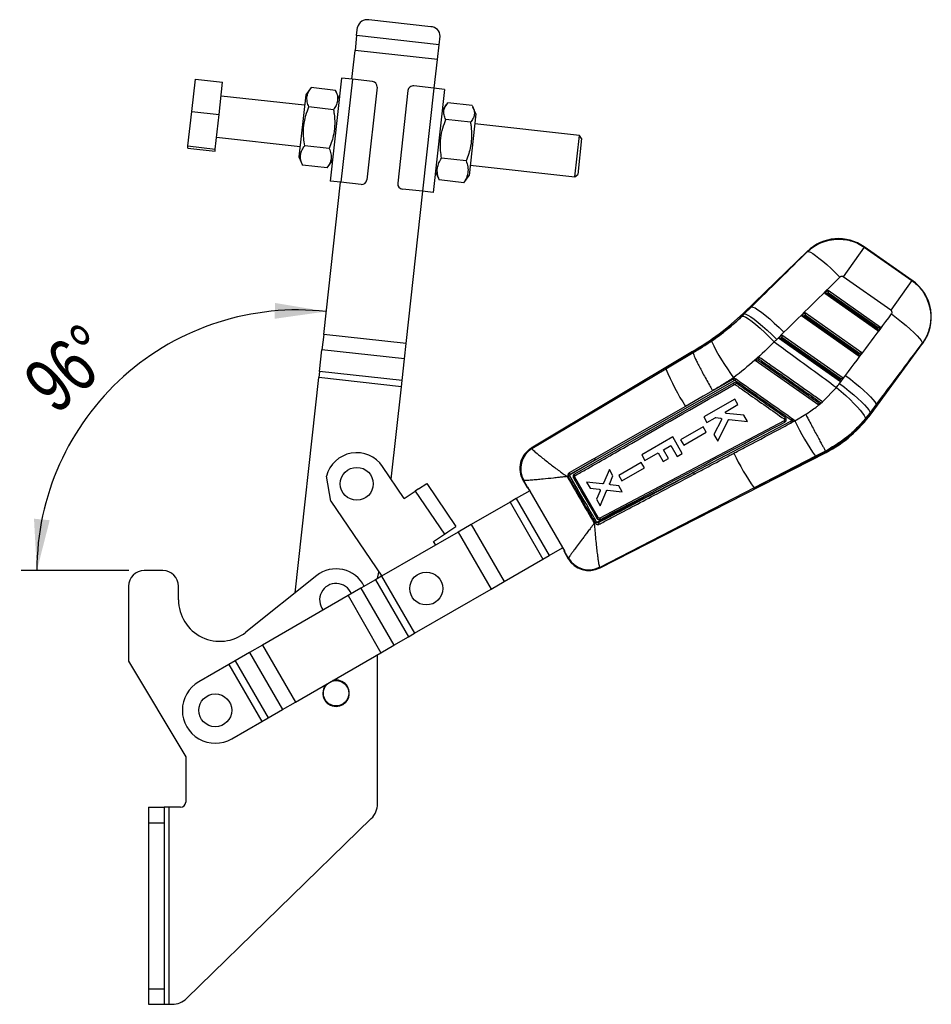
# Model space of a CAD drawing. Extents: x 31 to 385, y 50 to 288.
# Tile 8 of 10: x 233 to 292, y 214 to 277. Entities that reach past the tile are written whole.
import ezdxf

# ---------------------------------------------------------------- set-up
doc = ezdxf.new("R2010")
doc.units = 0
doc.layers.get('0').update_dxf_attribs({"linetype": 'CONTINUOUS'})
doc.styles.add('SLDTEXTSTYLE0', font='TXT', dxfattribs={"width": 0.75})
doc.dimstyles.new('SLDDIMSTYLE2', dxfattribs={"dimtxt": 3.5, "dimasz": 3.302, "dimexe": 0, "dimexo": 0.0625, "dimgap": 0.875, "dimtad": 1, "dimdec": 4, "dimlfac": 3, "dimzin": 12, "dimtxsty": 'SLDTEXTSTYLE0', "dimsah": 1, "dimcen": 0.09, "dimazin": 3, "dimtfac": 1, "dimtdec": 0, "dimtofl": 0, "dimtmove": 0, "dimatfit": 3, "dimtolj": 1, "dimtzin": 12})

# ---------------------------------------------------------------- blocks, each defined once
blk = doc.blocks.new('_D_4')
at = {"color": 179, "linetype": 'CONTINUOUS'}
blk.add_line((240.407, 241.57), (233.506, 241.57), dxfattribs=at)
blk.add_arc((251.265, 241.57), 16.759, 83.7017, 180, dxfattribs=at)
for points in [[(253.104, 258.228), (249.808, 258.778), (249.796, 257.762)], [(234.506, 241.57), (235.332, 244.807), (234.321, 244.906)]]:
    blk.add_solid(points, dxfattribs=at)
at = {"color": 179, "linetype": 'CONTINUOUS', "insert": (233.403, 254.132, 0.033), "char_height": 3.5, "attachment_point": 1, "rotation": 41.80461, "style": 'SLDTEXTSTYLE0'}
blk.add_mtext('96°', dxfattribs=at)

msp = doc.modelspace()

# ---------------------------------------------------------------- linework, layer by layer
at = {"color": 7, "linetype": 'CONTINUOUS'}
for p, q in [((259.819784, 276.539136), (255.843927, 276.977955)), ((255.061482, 275.965644), (255.121374, 276.508287)), ((255.061482, 275.965644), (254.956609, 275.015453)), ((260.362625, 275.380551), (255.061482, 275.965644)), ((260.362625, 275.380551), (260.422517, 275.923194)), ((254.752677, 273.167764), (254.956609, 275.015453)), ((260.257751, 274.430361), (254.956609, 275.015453)), ((260.257751, 274.430361), (260.362625, 275.380551)), ((260.05382, 272.582671), (260.257751, 274.430361)), ((244.462471, 271.088576), (244.692245, 273.170406)), ((244.692245, 273.170406), (246.448248, 272.976594)), ((246.218474, 270.894764), (246.448248, 272.976594)), ((254.090035, 273.2409), (253.358669, 266.614472)), ((254.785809, 273.164107), (254.054444, 266.537679)), ((254.785809, 273.164107), (254.090035, 273.2409)), ((256.077963, 273.02149), (254.785809, 273.164107)), ((252.133223, 272.620344), (251.790172, 272.153308)), ((253.710822, 272.446223), (252.133223, 272.620344)), ((253.943761, 271.915615), (253.710822, 272.446223)), ((256.372716, 272.653601), (255.714487, 266.689816)), ((258.360644, 272.434191), (257.702415, 266.470406)), ((260.020688, 272.586328), (258.728534, 272.728944)), ((260.020688, 272.586328), (259.289322, 265.9599)), ((260.716463, 272.509534), (259.985097, 265.883106)), ((260.716463, 272.509534), (260.020688, 272.586328)), ((251.717036, 271.490666), (246.349629, 272.083072)), ((251.790172, 272.153308), (251.351353, 268.177452)), ((262.490026, 271.4698), (260.912427, 271.643921)), ((244.217579, 268.869767), (244.462471, 271.088576)), ((244.462471, 271.088576), (246.218474, 270.894764)), ((253.573589, 271.202848), (251.99599, 271.376969)), ((260.847556, 271.561861), (260.570189, 271.184249)), ((262.723779, 270.946555), (262.535074, 271.376402)), ((245.973582, 268.675955), (246.218474, 270.894764)), ((262.371478, 270.395712), (260.793879, 270.569834)), ((262.723779, 270.946555), (262.284959, 266.970698)), ((269.376466, 269.541576), (262.650642, 270.283912)), ((246.057083, 269.432501), (251.424489, 268.840094)), ((269.08392, 266.891005), (269.376466, 269.541576)), ((269.523843, 269.357631), (269.267865, 267.038381)), ((269.523843, 269.357631), (269.376466, 269.541576)), ((244.20246, 268.73279), (244.217579, 268.869767)), ((244.20246, 268.73279), (245.958464, 268.538978)), ((244.217579, 268.869767), (245.973582, 268.675955)), ((245.958464, 268.538978), (245.973582, 268.675955)), ((253.299124, 268.716097), (251.721525, 268.890218)), ((251.351353, 268.177452), (251.584292, 267.646843)), ((253.161891, 267.472722), (253.504942, 267.939758)), ((262.097826, 267.916325), (260.520227, 268.090446)), ((253.161891, 267.472722), (251.584292, 267.646843)), ((260.13137, 267.208392), (260.319709, 266.77938)), ((262.358096, 267.633341), (269.08392, 266.891005)), ((252.941135, 256.754556), (254.021312, 266.541336)), ((254.054444, 266.537679), (253.358669, 266.614472)), ((255.346597, 266.395062), (254.054444, 266.537679)), ((260.325934, 266.782113), (260.365122, 266.685147)), ((261.942721, 266.511026), (260.365122, 266.685147)), ((261.942721, 266.511026), (262.000369, 266.597261)), ((262.007053, 266.592351), (262.284959, 266.970698)), ((269.08392, 266.891005), (269.267865, 267.038381)), ((259.289322, 265.9599), (257.997169, 266.102516)), ((258.242277, 256.169463), (259.322454, 265.956243)), ((259.985097, 265.883106), (259.289322, 265.9599)), ((284.03161, 262.104258), (279.917399, 258.130185)), ((287.678944, 262.364261), (286.341042, 260.453014)), ((290.77037, 260.22763), (287.678805, 262.391773)), ((287.678944, 262.364261), (290.741342, 260.220535)), ((289.40344, 258.309288), (286.341042, 260.453014)), ((290.741342, 260.220535), (289.40344, 258.309288)), ((285.143714, 259.38526), (285.367347, 259.601276)), ((285.367347, 259.601276), (288.738747, 257.227799)), ((288.558061, 256.981548), (285.143714, 259.38526)), ((285.294526, 259.386218), (285.370295, 259.459406)), ((288.527136, 257.110449), (285.294526, 259.386218)), ((285.370295, 259.459406), (288.588354, 257.193881)), ((280.438998, 258.526616), (279.971067, 258.074624)), ((279.976446, 258.069055), (280.438998, 258.526616)), ((279.841504, 257.936555), (279.976446, 258.069055)), ((279.971067, 258.074624), (279.976446, 258.069055)), ((283.657075, 257.949259), (283.880708, 258.165275)), ((287.35692, 255.344555), (283.657075, 257.949259)), ((283.807888, 257.950217), (283.883656, 258.023405)), ((287.325995, 255.473457), (283.807888, 257.950217)), ((283.880708, 258.165275), (287.537606, 255.590806)), ((283.883656, 258.023405), (287.387213, 255.556888)), ((288.588354, 257.193881), (288.527136, 257.110449)), ((288.738747, 257.227799), (288.558061, 256.981548)), ((252.941135, 256.754556), (252.832129, 255.766924)), ((258.242277, 256.169463), (252.941135, 256.754556)), ((282.524877, 256.890926), (282.062326, 256.433365)), ((282.170436, 256.513257), (282.39407, 256.729273)), ((286.155779, 253.707562), (282.170436, 256.513257)), ((282.321249, 256.514215), (282.397018, 256.587403)), ((286.124855, 253.836464), (282.321249, 256.514215)), ((282.39407, 256.729273), (286.336465, 253.953813)), ((282.397018, 256.587403), (286.186073, 253.919896)), ((252.678485, 254.374858), (252.832129, 255.766924)), ((258.133271, 255.181831), (252.832129, 255.766924)), ((258.133271, 255.181831), (258.242277, 256.169463)), ((288.126163, 251.654354), (291.439791, 256.170383)), ((257.979628, 253.789765), (258.133271, 255.181831)), ((276.642605, 255.661684), (266.287498, 249.437888)), ((276.681826, 255.59513), (274.940611, 254.548597)), ((274.940611, 254.548597), (276.687243, 255.585766)), ((276.681826, 255.59513), (276.687191, 255.586025)), ((276.687243, 255.585766), (276.687191, 255.586025)), ((287.387213, 255.556888), (287.325995, 255.473457)), ((287.537606, 255.590806), (287.35692, 255.344555)), ((266.32388, 249.426958), (274.940611, 254.548597)), ((280.670416, 255.102341), (284.763293, 252.219904)), ((251.107273, 240.139125), (252.634883, 253.979805)), ((252.678485, 254.374858), (252.634883, 253.979805)), ((257.936025, 253.394713), (252.634883, 253.979805)), ((257.979628, 253.789765), (252.678485, 254.374858)), ((279.265712, 253.881825), (277.340265, 252.77934)), ((279.398878, 253.896687), (279.291438, 253.972309)), ((286.096232, 253.603461), (286.484356, 254.119231)), ((286.186073, 253.919896), (286.124855, 253.836464)), ((286.336465, 253.953813), (286.155779, 253.707562)), ((257.27959, 247.44718), (257.936025, 253.394713)), ((257.936025, 253.394713), (257.979628, 253.789765)), ((279.287325, 253.623861), (269.053727, 247.764068)), ((270.408819, 248.695709), (279.320207, 253.79871)), ((285.002313, 252.424312), (285.89491, 253.350961)), ((277.340265, 252.77934), (276.203329, 252.128419)), ((277.942534, 253.133754), (277.340265, 252.77934)), ((279.363838, 252.596586), (277.371995, 251.44577)), ((279.568182, 252.242603), (279.363838, 252.596586)), ((276.203329, 252.128419), (272.35735, 249.926918)), ((278.801061, 251.799373), (279.568182, 252.242603)), ((284.763293, 252.219904), (284.765231, 252.218539)), ((284.765231, 252.218539), (284.764635, 252.218958)), ((284.765231, 252.218539), (285.00349, 252.423483)), ((284.840089, 252.283851), (284.919611, 252.351776)), ((285.00349, 252.423483), (285.002313, 252.424312)), ((288.445715, 252.220439), (288.057591, 251.704669)), ((288.063882, 251.700053), (288.445715, 252.220439)), ((277.371995, 251.44577), (277.576354, 251.091772)), ((277.576354, 251.091772), (278.102567, 251.395801)), ((278.143486, 251.404473), (278.454583, 251.371287)), ((279.955865, 251.571019), (278.828735, 251.673132)), ((280.18999, 251.165444), (279.955865, 251.571019)), ((283.056633, 251.321599), (283.019492, 251.357525)), ((283.229633, 251.199787), (283.925666, 251.617343)), ((288.057591, 251.704669), (287.763526, 251.332926)), ((288.063882, 251.700053), (288.057591, 251.704669)), ((282.532817, 251.204961), (270.681289, 244.949129)), ((277.339906, 250.813374), (275.886625, 249.973721)), ((282.95747, 251.163968), (276.72224, 247.871062)), ((277.535735, 250.474142), (277.339906, 250.813374)), ((278.507959, 251.272869), (278.023648, 250.316944)), ((278.266387, 249.896467), (278.93968, 251.243845)), ((279.006725, 251.280908), (280.18999, 251.165444)), ((283.001279, 251.069734), (283.048893, 251.107295)), ((283.048893, 251.107295), (283.229633, 251.199787)), ((283.048893, 251.107295), (283.055965, 251.115875)), ((283.229633, 251.199787), (283.056633, 251.321599)), ((275.379816, 250.162372), (273.388738, 249.01248)), ((275.992483, 249.101517), (275.379816, 250.162372)), ((276.082465, 249.634478), (277.535735, 250.474142)), ((278.023648, 250.316944), (278.266387, 249.896467)), ((272.35735, 249.926918), (270.353537, 248.780142)), ((274.780431, 249.344194), (275.245016, 249.612502)), ((275.245016, 249.612502), (275.653262, 248.905609)), ((275.886625, 249.973721), (276.082465, 249.634478)), ((266.32388, 249.426958), (266.330371, 249.412398)), ((270.674139, 241.736073), (285.249302, 249.16486)), ((273.388738, 249.01248), (273.593159, 248.658517)), ((273.593159, 248.658517), (274.44121, 249.148286)), ((274.44121, 249.148286), (274.772797, 248.574132)), ((275.112018, 248.77004), (274.780431, 249.344194)), ((275.653262, 248.905609), (275.992483, 249.101517)), ((280.608465, 246.886184), (285.21362, 249.233376)), ((284.55447, 248.921029), (280.608465, 246.886184)), ((285.202914, 249.253922), (284.55447, 248.921029)), ((285.202946, 249.253871), (285.202914, 249.253922)), ((285.21362, 249.233376), (285.202946, 249.253871)), ((258.123747, 246.197844), (256.724091, 248.269308)), ((270.408819, 248.695709), (268.746091, 247.714057)), ((268.779924, 247.762242), (270.408819, 248.695709)), ((273.356476, 248.512848), (271.903217, 247.673203)), ((272.099057, 247.333959), (273.552305, 248.173614)), ((273.552305, 248.173614), (273.356476, 248.512848)), ((274.772797, 248.574132), (275.112018, 248.77004)), ((253.409749, 246.029858), (253.12639, 247.633672)), ((268.645333, 247.654544), (268.581416, 247.61679)), ((268.645333, 247.654544), (268.661798, 247.615657)), ((270.591122, 244.97496), (269.074206, 247.579524)), ((269.093045, 247.668581), (269.099208, 247.672585)), ((270.488608, 244.691465), (276.72224, 247.871062)), ((271.309261, 248.058789), (270.922597, 247.183162)), ((271.534952, 247.667826), (271.309261, 248.058789)), ((271.323942, 247.175771), (271.534952, 247.667826)), ((271.903217, 247.673203), (272.099057, 247.333959)), ((259.046239, 246.821157), (259.566867, 247.172937)), ((259.566867, 247.172937), (261.433075, 244.410986)), ((265.753387, 247.371532), (266.018463, 246.912543)), ((265.798057, 247.359897), (265.790508, 247.363463)), ((266.046878, 246.928788), (265.798057, 247.359897)), ((266.018605, 246.912624), (266.018463, 246.912543)), ((266.05057, 246.930898), (266.046878, 246.928788)), ((266.05057, 246.930898), (268.433206, 242.806204)), ((270.852774, 247.143273), (269.830471, 247.263386)), ((269.830471, 247.263386), (270.060367, 246.865149)), ((271.909813, 247.018454), (271.378037, 247.081561)), ((272.13118, 246.634979), (271.909813, 247.018454)), ((258.123747, 246.197844), (258.832188, 246.676526)), ((259.046239, 246.821157), (258.832188, 246.676526)), ((258.832188, 246.676526), (260.698396, 243.914574)), ((266.18314, 246.701398), (265.317787, 246.201638)), ((266.087138, 246.859034), (266.093042, 246.857372)), ((266.093042, 246.857372), (266.18314, 246.701398)), ((270.060367, 246.865149), (270.656337, 246.798863)), ((270.710959, 246.703826), (270.469335, 246.156712)), ((280.608465, 246.886184), (270.683273, 241.77199)), ((270.707809, 245.743614), (271.119028, 246.699348)), ((271.188578, 246.739834), (272.13118, 246.634979)), ((253.409749, 246.029858), (256.668738, 241.206617)), ((264.920889, 245.97242), (262.415468, 244.525483)), ((265.317787, 246.201638), (264.920889, 245.97242)), ((264.920889, 245.97242), (267.038029, 242.306519)), ((265.317787, 246.201638), (267.434927, 242.535737)), ((270.469335, 246.156712), (270.707809, 245.743614)), ((260.912448, 244.059205), (261.433075, 244.410986)), ((262.415468, 244.525483), (261.585588, 244.046209)), ((262.415468, 244.525483), (264.532608, 240.859582)), ((270.331674, 244.611559), (270.393145, 244.642857)), ((270.393145, 244.642857), (270.396346, 244.637363)), ((270.396346, 244.637363), (270.413164, 244.608492)), ((270.504906, 244.663607), (270.488608, 244.691465)), ((261.585588, 244.046209), (256.663384, 241.203525)), ((259.989956, 243.435892), (260.698396, 243.914574)), ((260.698396, 243.914574), (260.912448, 244.059205)), ((261.585588, 244.046209), (263.702728, 240.380308)), ((260.141205, 243.212045), (259.989956, 243.435892)), ((267.038029, 242.306519), (267.434927, 242.535737)), ((267.434927, 242.535737), (268.300636, 243.035703)), ((268.300636, 243.035703), (268.390733, 242.87973)), ((268.390733, 242.87973), (268.388575, 242.871857)), ((268.400862, 242.787337), (268.664337, 242.331121)), ((268.428168, 242.803266), (268.433206, 242.806204)), ((268.677018, 242.372171), (268.428168, 242.803266)), ((264.532608, 240.859582), (267.038029, 242.306519)), ((268.676229, 242.366221), (268.677018, 242.372171)), ((242.606505, 241.570106), (241.406505, 241.570106)), ((252.490784, 241.245446), (247.938576, 237.605286)), ((256.663384, 241.203525), (256.266486, 240.974308)), ((256.405388, 241.054527), (256.493087, 241.466577)), ((256.663384, 241.203525), (258.780525, 237.537625)), ((270.677002, 241.78141), (270.683273, 241.77199)), ((240.406505, 240.570106), (240.406505, 235.736773)), ((243.606505, 239.687962), (243.606505, 240.570106)), ((256.266486, 240.974308), (255.335947, 240.436901)), ((256.266486, 240.974308), (258.383626, 237.308407)), ((263.702728, 240.380308), (264.532608, 240.859582)), ((254.506068, 239.957627), (249.006557, 236.781536)), ((255.335947, 240.436901), (254.506068, 239.957627)), ((254.506068, 239.957627), (256.623208, 236.291726)), ((255.335947, 240.436901), (257.453087, 236.771)), ((258.780525, 237.537625), (263.702728, 240.380308)), ((258.383626, 237.308407), (258.780525, 237.537625)), ((249.006557, 236.781536), (248.176678, 236.302262)), ((249.006557, 236.781536), (251.123697, 233.115635)), ((256.623208, 236.291726), (257.453087, 236.771)), ((257.453087, 236.771), (258.383626, 237.308407)), ((248.176678, 236.302262), (247.246139, 235.764855)), ((248.176678, 236.302262), (250.293818, 232.636361)), ((251.123697, 233.115635), (256.623208, 236.291726)), ((256.406505, 226.5795), (256.406505, 236.166575)), ((240.406505, 235.736773), (244.073171, 229.590086)), ((246.84924, 235.535637), (244.914601, 234.418339)), ((247.246139, 235.764855), (246.84924, 235.535637)), ((246.84924, 235.535637), (248.96638, 231.869736)), ((247.246139, 235.764855), (249.363279, 232.098954)), ((250.293818, 232.636361), (251.123697, 233.115635)), ((249.363279, 232.098954), (250.293818, 232.636361)), ((247.031741, 230.752438), (248.96638, 231.869736)), ((248.96638, 231.869736), (249.363279, 232.098954)), ((244.073171, 229.590086), (244.073171, 226.683439)), ((241.686505, 226.350106), (241.686505, 225.350106)), ((241.686505, 226.350106), (242.686505, 226.350106)), ((242.686505, 226.350106), (242.686505, 225.350106)), ((243.019838, 226.350106), (242.686505, 226.350106)), ((243.019838, 213.683439), (243.019838, 226.350106)), ((243.739838, 226.350106), (243.019838, 226.350106)), ((244.128094, 214.061478), (256.003327, 225.624205)), ((241.686505, 225.350106), (242.686505, 225.350106)), ((241.686505, 225.350106), (241.686505, 214.683439)), ((242.686505, 225.350106), (242.686505, 214.683439)), ((241.686505, 214.683439), (242.686505, 214.683439)), ((241.686505, 214.683439), (241.686505, 213.683439)), ((242.686505, 214.683439), (242.686505, 213.683439)), ((241.686505, 213.683439), (242.686505, 213.683439)), ((242.686505, 213.683439), (243.019838, 213.683439)), ((243.019838, 213.683439), (243.197938, 213.683439))]:
    msp.add_line(p, q, dxfattribs=at)
at = {"color": 8, "linetype": 'CONTINUOUS'}
for p, q in [((284.035978, 262.075798), (284.03161, 262.104258)), ((287.678805, 262.391773), (287.678944, 262.364261)), ((290.741342, 260.220535), (290.77037, 260.22763)), ((279.917399, 258.130185), (279.971067, 258.074624)), ((291.439791, 256.170383), (291.408267, 256.167623)), ((276.642757, 255.661432), (276.681826, 255.59513)), ((288.063882, 251.700053), (288.126163, 251.654354)), ((266.287498, 249.437888), (266.32388, 249.426958)), ((265.790508, 247.363463), (265.753387, 247.371532)), ((268.664337, 242.331121), (268.676229, 242.366221)), ((270.683273, 241.77199), (270.674139, 241.736073))]:
    msp.add_line(p, q, dxfattribs=at)
at = {"color": 7, "linetype": 'CONTINUOUS', "flags": 128}
for points in [[(284.035978, 262.075798), (284.109491, 262.078017), (284.223373, 262.036691), (284.375075, 261.952747), (284.561205, 261.82806), (284.7776, 261.665422), (285.019418, 261.468468), (285.281252, 261.241605), (285.557245, 260.989907), (285.841224, 260.719003), (286.126836, 260.434954)], [(280.438998, 258.526616), (280.532214, 258.515138), (280.672057, 258.453162), (280.854864, 258.342311), (281.075847, 258.185489), (281.329216, 257.986803), (281.608336, 257.751458), (281.905896, 257.485619), (282.2141, 257.196248), (282.524877, 256.890926)], [(279.841504, 257.936555), (279.934378, 257.92399), (280.073222, 257.860515), (280.254407, 257.747789), (280.473196, 257.588759), (280.723871, 257.387582), (280.999878, 257.149516), (281.294004, 256.880785), (281.59856, 256.588413), (281.905584, 256.280042)], [(279.976446, 258.069055), (280.069663, 258.057577), (280.209506, 257.995601), (280.392313, 257.88475), (280.613295, 257.727928), (280.866665, 257.529242), (281.145785, 257.293897), (281.443344, 257.028058), (281.751549, 256.738687), (282.062326, 256.433365)], [(289.441161, 258.070633), (289.76888, 257.821689), (290.084044, 257.571474), (290.379328, 257.325801), (290.647871, 257.090381), (290.883432, 256.870683), (291.080537, 256.671813), (291.234606, 256.498392), (291.342058, 256.354451), (291.400397, 256.243334), (291.408267, 256.167623)], [(286.484356, 254.119231), (286.80266, 253.874907), (287.109241, 253.629273), (287.397328, 253.387752), (287.66056, 253.155678), (287.893123, 252.938177), (288.089882, 252.740051), (288.246493, 252.565675), (288.359495, 252.418901), (288.426395, 252.302969), (288.445715, 252.220439)], [(285.89491, 253.350961), (286.201021, 253.088053), (286.495559, 252.824236), (286.771954, 252.565394), (287.024039, 252.317305), (287.246189, 252.085501), (287.43345, 251.875156), (287.581642, 251.690961), (287.687459, 251.537027), (287.748542, 251.416788), (287.763526, 251.332926)], [(286.096232, 253.603461), (286.414536, 253.359137), (286.721117, 253.113502), (287.009204, 252.871982), (287.272436, 252.639908), (287.504999, 252.422407), (287.701759, 252.224281), (287.858369, 252.049905), (287.971372, 251.903131), (288.038271, 251.787198), (288.057591, 251.704669)], [(270.353537, 248.780142), (270.18288, 248.682481), (269.479428, 248.279936), (268.72401, 247.847673)]]:
    msp.add_lwpolyline(points, dxfattribs=at)
at = {"color": 7, "linetype": 'CONTINUOUS'}
for centre, radius in [((255.06692, 247.149583), 1.058333), ((259.53509, 240.417701), 1.058333), ((253.739838, 233.683439), 0.816667), ((245.973171, 232.585389), 1.058333)]:
    msp.add_circle(centre, radius, dxfattribs=at)
for centre, radius, start, end in [((255.722173, 276.374632), 0.615486, 78.59062454, 167.45815196), ((259.807031, 275.923783), 0.615486, 359.94524473, 88.81277214), ((256.041395, 272.690169), 0.333333, 353.70169834, 83.70169834), ((258.691966, 272.397623), 0.333333, 83.70169834, 173.70169834), ((255.383166, 266.726384), 0.333333, 263.70169834, 353.70169834), ((258.033737, 266.433838), 0.333333, 173.70169834, 263.70169834), ((286.029599, 260.035815), 2.875833, 54.74366161, 134.29186227), ((289.121164, 257.871672), 2.875833, 323.33523711, 55.40729463), ((268.226174, 270.233674), 16.827929, 300.01021406, 314.00739877), ((268.226174, 270.233674), 16.905177, 300.0119876, 314.00739877), ((290.10725, 262.132274), 13.548684, 205.38699634, 217.03264243), ((287.71034, 259.67165), 13.759057, 201.86003128, 213.24618377), ((278.900495, 253.37305), 0.461025, 20.01768949, 32.95838609), ((274.503044, 257.065488), 6.046432, 324.1873735, 325.20848878), ((278.166296, 254.714377), 5.901014, 324.40171311, 325.32921156), ((281.235126, 256.710641), 8.469823, 298.01649538, 323.73070142), ((281.235126, 256.710641), 8.547071, 298.01023683, 323.73070142), ((296.263691, 257.253105), 14.371129, 204.91124592, 215.43498682), ((267.071812, 248.132952), 1.5225, 120.14074152, 210.88986512), ((255.06692, 247.149583), 2, 34.04628674, 165.99276234), ((267.113783, 248.122103), 1.525317, 121.18892316, 209.82587437), ((267.129143, 248.10996), 1.527868, 121.52035549, 209.401138), ((291.955383, 254.999475), 13.949123, 204.93419377, 215.56558986), ((270.020252, 248.501612), 0.434348, 26.54308267, 39.88576989), ((268.611903, 246.982277), 0.743981, 79.60892376, 87.7758084), ((272.375902, 241.319281), 7.310194, 119.69353261, 120.5354786), ((271.872327, 242.63106), 5.684784, 119.48609281, 120.44784711), ((276.276945, 247.608047), 0.51717, 19.13393974, 30.56845697), ((275.124574, 236.679915), 9.256194, 120.05626197, 120.71832154), ((271.503069, 242.898194), 2.028057, 119.48379609, 122.50773356), ((274.166724, 238.758531), 7.171396, 119.90690678, 120.67273226), ((269.982763, 243.092541), 1.5225, 209.43734063, 297.59296651), ((269.994737, 243.132985), 1.52525, 210.17966326, 296.83513428), ((269.993157, 243.147087), 1.527324, 210.48872064, 296.59882135), ((241.406505, 240.570106), 1, 90, 180), ((242.606505, 240.570106), 1, 0, 90), ((253.739838, 239.683439), 2, 25.82783387, 128.64747417), ((253.739838, 239.683439), 1.058333, 22.09084647, 217.92395106), ((246.273171, 239.687962), 2.666667, 180, 308.64747417), ((245.973171, 232.585389), 2.116667, 120.00739877, 300.00739877), ((253.739838, 233.683439), 0.85, 136.10633272, 270), ((253.739838, 233.683439), 0.85, 270, 103.90846482), ((243.739838, 226.683439), 0.333333, 270, 0), ((255.073171, 226.5795), 1.333333, 314.23610154, 0), ((243.197938, 215.016773), 1.333333, 270, 314.23610154)]:
    msp.add_arc(centre, radius, start, end, dxfattribs=at)
for centre, major_axis, ratio, start_param, end_param in [((305.065546, 254.197903), (93.654062, 89.701081), 0.156481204, 1.645959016, 1.68509894), ((305.278121, 254.501575), (93.601186, 89.75584), 0.135617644, 1.645791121, 1.684931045), ((285.378267, 259.470794), (-0.010158, 0.131089), 0.067363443, 0.091180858, 1.652554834), ((285.302498, 259.397606), (0.158307, 0.012267), 0.06773113, 3.223351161, 4.656764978), ((283.815859, 257.961604), (0.158307, 0.012267), 0.06773113, 3.223351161, 4.656764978), ((283.891628, 258.034792), (-0.010158, 0.131089), 0.067363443, 0.091180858, 1.652554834), ((278.685515, 273.1168), (75.34455, 102.591059), 0.138218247, 4.628262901, 4.667117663), ((288.535108, 257.121837), (-0.022903, 0.139974), 0.068599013, 1.641013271, 3.074427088), ((288.596326, 257.205269), (0.142716, 0.023352), 0.068966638, 4.645223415, 6.206597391), ((268.303024, 270.343456), (11.221038, 16.029709), 0.999926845, 4.521084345, 4.532290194), ((282.32922, 256.525603), (0.158307, 0.012267), 0.06773113, 3.223351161, 4.656764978), ((282.404989, 256.598791), (-0.010158, 0.131089), 0.067363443, 0.091180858, 1.652554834), ((278.47294, 272.813129), (75.351737, 102.585786), 0.159482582, 4.6282833, 4.667138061), ((287.333967, 255.484844), (-0.022903, 0.139974), 0.068599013, 1.641013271, 3.074427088), ((287.395185, 255.568276), (0.142716, 0.023352), 0.068966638, 4.645223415, 6.206597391), ((286.194044, 253.931283), (0.142716, 0.023352), 0.068966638, 4.645223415, 6.206597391), ((281.487711, 257.071469), (3.307808, 4.725338), 0.999926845, 4.622021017, 4.678015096), ((286.132826, 253.847851), (-0.022903, 0.139974), 0.068599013, 1.641013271, 3.074427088), ((283.641651, 256.988309), (17.623411, 10.075378), 0.069928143, 3.141908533, 3.198673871), ((285.935685, 253.016111), (17.534597, 10.229162), 0.069928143, 3.085457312, 3.141276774)]:
    msp.add_ellipse(centre, major_axis=major_axis, ratio=ratio, start_param=start_param, end_param=end_param, dxfattribs=at)
for points, knots in [([(251.99599, 271.376969), (251.952345, 271.491016), (251.864107, 271.721583), (251.858693, 272.049368), (251.953108, 272.35172), (252.072819, 272.530257), (252.133223, 272.620344)], [0, 0, 0, 0, 0.264602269, 0.534942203, 0.765340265, 1, 1, 1, 1]), ([(253.710822, 272.446223), (253.754468, 272.332176), (253.842705, 272.101609), (253.848119, 271.773824), (253.753704, 271.471472), (253.633993, 271.292934), (253.573589, 271.202848)], [0, 0, 0, 0, 0.264602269, 0.534942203, 0.765340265, 1, 1, 1, 1]), ([(260.793879, 270.569834), (260.748612, 270.669188), (260.657095, 270.870051), (260.646825, 271.153825), (260.736596, 271.414105), (260.85346, 271.566849), (260.912427, 271.643921)], [0, 0, 0, 0, 0.264602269, 0.534942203, 0.765340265, 1, 1, 1, 1]), ([(251.721525, 268.890218), (251.697306, 269.051011), (251.648635, 269.374151), (251.633988, 269.9153), (251.704469, 270.51011), (251.85045, 271.011126), (251.963689, 271.295773), (251.99599, 271.376969)], [0, 0, 0, 0, 0.192050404, 0.385956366, 0.637933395, 0.896719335, 1, 1, 1, 1]), ([(253.573589, 271.202848), (253.587406, 271.11656), (253.634982, 270.819442), (253.669041, 270.298861), (253.609634, 269.704412), (253.476328, 269.174141), (253.358417, 268.86936), (253.299124, 268.716097)], [0, 0, 0, 0, 0.103281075, 0.355632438, 0.61404116, 0.805915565, 1, 1, 1, 1]), ([(262.490026, 271.4698), (262.535294, 271.370446), (262.62681, 271.169583), (262.637081, 270.885809), (262.547309, 270.625529), (262.430446, 270.472785), (262.371478, 270.395712)], [0, 0, 0, 0, 0.264602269, 0.534942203, 0.765340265, 1, 1, 1, 1]), ([(260.520227, 268.090446), (260.495957, 268.250777), (260.447183, 268.572987), (260.432362, 269.112558), (260.502648, 269.705604), (260.648462, 270.205108), (260.761605, 270.488885), (260.793879, 270.569834)], [0, 0, 0, 0, 0.192050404, 0.385956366, 0.637933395, 0.896719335, 1, 1, 1, 1]), ([(262.371478, 270.395712), (262.385322, 270.309673), (262.432992, 270.013408), (262.467218, 269.494339), (262.408005, 268.901648), (262.274876, 268.372972), (262.157067, 268.069121), (262.097826, 267.916325)], [0, 0, 0, 0, 0.103281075, 0.355632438, 0.61404116, 0.805915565, 1, 1, 1, 1]), ([(251.584292, 267.646843), (251.540647, 267.76089), (251.452409, 267.991457), (251.446996, 268.319242), (251.541411, 268.621594), (251.661121, 268.800132), (251.721525, 268.890218)], [0, 0, 0, 0, 0.2646022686, 0.5349422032, 0.7653402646, 1, 1, 1, 1]), ([(253.299124, 268.716097), (253.34277, 268.60205), (253.431008, 268.371483), (253.436421, 268.043698), (253.342006, 267.741346), (253.222295, 267.562809), (253.161891, 267.472722)], [0, 0, 0, 0, 0.264602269, 0.534942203, 0.765340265, 1, 1, 1, 1]), ([(260.365122, 266.685147), (260.323028, 266.813248), (260.237926, 267.072227), (260.237159, 267.442109), (260.336015, 267.784703), (260.458449, 267.987911), (260.520227, 268.090446)], [0, 0, 0, 0, 0.2646022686, 0.5349422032, 0.7653402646, 1, 1, 1, 1]), ([(262.097826, 267.916325), (262.13992, 267.788225), (262.225022, 267.529245), (262.225789, 267.159363), (262.126933, 266.81677), (262.004499, 266.613561), (261.942721, 266.511026)], [0, 0, 0, 0, 0.2646022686, 0.5349422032, 0.7653402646, 1, 1, 1, 1]), ([(284.035978, 262.075798), (284.108749, 262.141734), (284.301789, 262.316641), (284.663392, 262.549774), (285.159951, 262.765524), (285.686715, 262.878193), (286.216576, 262.88869), (286.688976, 262.819357), (287.147194, 262.670981), (287.471872, 262.504289), (287.642289, 262.389048), (287.678944, 262.364261)], [0, 0, 0, 0, 0.074454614, 0.197506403, 0.32427053, 0.483486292, 0.602412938, 0.724679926, 0.843867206, 0.966417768, 1, 1, 1, 1]), ([(286.341042, 260.453014), (286.338885, 260.454476), (286.321268, 260.466423), (286.283518, 260.482056), (286.232988, 260.485107), (286.183561, 260.474095), (286.149632, 260.455903), (286.131112, 260.438884), (286.126836, 260.434954)], [0, 0, 0, 0, 0.0335109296, 0.2737593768, 0.5139528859, 0.6736939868, 0.9246557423, 1, 1, 1, 1]), ([(290.741342, 260.220535), (290.852625, 260.134894), (291.075191, 259.963611), (291.369942, 259.635133), (291.622704, 259.251746), (291.828606, 258.787259), (291.948294, 258.288734), (291.974602, 257.774634), (291.919055, 257.290455), (291.781085, 256.824772), (291.602626, 256.4499), (291.459812, 256.242484), (291.408267, 256.167623)], [0, 0, 0, 0, 0.092114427, 0.184228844, 0.28839258, 0.392556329, 0.516343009, 0.622683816, 0.729024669, 0.834678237, 0.940331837, 1, 1, 1, 1]), ([(289.441161, 258.070633), (289.44425, 258.075048), (289.45821, 258.095002), (289.474293, 258.13628), (289.476416, 258.18631), (289.465169, 258.233848), (289.443264, 258.275986), (289.416161, 258.298651), (289.40344, 258.309288)], [0, 0, 0, 0, 0.060463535, 0.273245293, 0.486139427, 0.609924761, 0.816920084, 1, 1, 1, 1]), ([(277.866928, 256.323545), (278.210928, 256.569606), (278.905927, 257.066733), (279.527558, 257.644674), (279.841504, 257.936555)], [0, 0, 0, 0, 0.494965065, 1, 1, 1, 1]), ([(276.687191, 255.586025), (276.887441, 255.7028), (277.288277, 255.936545), (277.673936, 256.194473), (277.866928, 256.323545)], [0, 0, 0, 0, 0.4995807, 1, 1, 1, 1]), ([(281.905584, 256.280042), (281.495021, 255.875941), (280.667605, 255.06155), (279.752479, 254.337224), (279.291438, 253.972309)], [0, 0, 0, 0, 0.496199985, 1, 1, 1, 1]), ([(281.905584, 256.280042), (282.293114, 255.994531), (283.621292, 255.015999), (284.952275, 254.041281), (285.89491, 253.350961)], [0, 0, 0, 0, 0.2917754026, 1, 1, 1, 1]), ([(276.687243, 255.585766), (276.689862, 255.563086), (276.695101, 255.517724), (276.751431, 255.36896), (276.842723, 255.16402), (276.968534, 254.90494), (277.12568, 254.598653), (277.308793, 254.255154), (277.513589, 253.882953), (277.719291, 253.518802), (277.864708, 253.266989), (277.934493, 253.14752), (277.942534, 253.133754)], [0, 0, 0, 0, 0.112227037, 0.224454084, 0.336681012, 0.448907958, 0.561137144, 0.673366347, 0.785599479, 0.897832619, 0.988228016, 1, 1, 1, 1]), ([(280.904299, 255.31041), (280.856218, 255.267636), (280.778277, 255.198299), (280.700292, 255.12892), (280.670416, 255.102341)], [0, 0, 0, 0, 0.61689656, 1, 1, 1, 1]), ([(280.831191, 255.107857), (280.83942, 255.115161), (280.865375, 255.138196), (280.891325, 255.161226), (280.909046, 255.176954)], [0, 0, 0, 0, 0.317086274, 1, 1, 1, 1]), ([(280.909046, 255.176954), (280.909023, 255.177349), (280.908054, 255.193881), (280.906324, 255.22579), (280.90462, 255.264396), (280.903834, 255.290533), (280.903692, 255.306344), (280.9041, 255.30908), (280.904299, 255.31041)], [0, 0, 0, 0, 0.006562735, 0.274717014, 0.524349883, 0.693231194, 0.850841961, 1, 1, 1, 1]), ([(285.002313, 252.424312), (284.956186, 252.456798), (284.688765, 252.645134), (283.536168, 253.456869), (282.216291, 254.386416), (281.117707, 255.160113), (280.904299, 255.31041)], [0, 0, 0, 0, 0.033767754, 0.195768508, 0.843771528, 1, 1, 1, 1]), ([(280.909046, 255.176954), (280.964365, 255.137985), (281.240958, 254.943138), (282.402651, 254.124787), (283.684188, 253.222031), (284.744456, 252.475159), (284.919611, 252.351776)], [0, 0, 0, 0, 0.041380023, 0.206900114, 0.868980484, 1, 1, 1, 1]), ([(280.831191, 255.107857), (280.830795, 255.107836), (280.814676, 255.106956), (280.777228, 255.105036), (280.728326, 255.102909), (280.69332, 255.101853), (280.674872, 255.101665), (280.671976, 255.102065), (280.670522, 255.102266)], [0, 0, 0, 0, 0.005771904, 0.235421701, 0.548320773, 0.748197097, 0.873604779, 1, 1, 1, 1]), ([(284.840089, 252.283851), (284.78477, 252.32282), (284.508172, 252.51766), (283.346465, 253.335993), (282.065484, 254.238359), (281.005788, 254.984862), (280.831191, 255.107857)], [0, 0, 0, 0, 0.041397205, 0.206986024, 0.869341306, 1, 1, 1, 1]), ([(279.291438, 253.972309), (279.07104, 253.825868), (278.629886, 253.532747), (278.171775, 253.266824), (277.942534, 253.133754)], [0, 0, 0, 0, 0.499594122, 1, 1, 1, 1]), ([(279.398878, 253.896687), (279.382327, 253.900122), (279.347, 253.907453), (279.300452, 253.899092), (279.27455, 253.88622), (279.265711, 253.881827)], [0, 0, 0, 0, 0.36737786, 0.784133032, 1, 1, 1, 1]), ([(279.265954, 253.881964), (279.267106, 253.881325), (279.269412, 253.880048), (279.279645, 253.865721), (279.293562, 253.844017), (279.305965, 253.82336), (279.314905, 253.807997), (279.318229, 253.802175), (279.320207, 253.79871)], [0, 0, 0, 0, 0.2178534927, 0.4357069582, 0.6535611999, 0.8714170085, 0.9234668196, 1, 1, 1, 1]), ([(279.446922, 253.873501), (279.446329, 253.872546), (279.445145, 253.870637), (279.43526, 253.856188), (279.420636, 253.83501), (279.407527, 253.816137), (279.398197, 253.802721), (279.395172, 253.798373), (279.393021, 253.795281)], [0, 0, 0, 0, 0.223823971, 0.447647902, 0.67147298, 0.895300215, 0.925553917, 1, 1, 1, 1]), ([(279.446922, 253.873501), (279.431857, 253.882313), (279.416366, 253.891375), (279.399346, 253.896545), (279.398878, 253.896687)], [0, 0, 0, 0, 0.972485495, 1, 1, 1, 1]), ([(283.019491, 251.357524), (282.424058, 251.776848), (281.233191, 252.615495), (280.042345, 253.454165), (279.446922, 253.873501)], [0, 0, 0, 0, 0.499999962, 1, 1, 1, 1]), ([(269.099208, 247.672585), (269.137332, 247.694399), (269.409961, 247.850395), (270.620597, 248.543133), (273.994158, 250.47373), (277.132849, 252.270786), (279.333668, 253.530863)], [0, 0, 0, 0, 0.0111742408, 0.0799074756, 0.354840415, 1, 1, 1, 1]), ([(279.468579, 253.615443), (279.461334, 253.620046), (279.438057, 253.634834), (279.392426, 253.647819), (279.33602, 253.64625), (279.303002, 253.631069), (279.287325, 253.623861)], [0, 0, 0, 0, 0.13463596, 0.432558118, 0.730591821, 1, 1, 1, 1]), ([(279.320207, 253.79871), (279.325148, 253.801039), (279.337096, 253.806671), (279.358379, 253.808528), (279.378463, 253.804089), (279.389108, 253.797642), (279.393124, 253.79521)], [0, 0, 0, 0, 0.212941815, 0.514984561, 0.817017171, 1, 1, 1, 1]), ([(279.333668, 253.530863), (279.340444, 253.533925), (279.354368, 253.540217), (279.37774, 253.540235), (279.395331, 253.53461), (279.404011, 253.528988), (279.406307, 253.527501)], [0, 0, 0, 0, 0.289460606, 0.594776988, 0.892810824, 1, 1, 1, 1]), ([(279.393124, 253.795209), (279.982412, 253.380078), (281.172859, 252.541456), (282.363341, 251.702875), (282.964517, 251.279404)], [0, 0, 0, 0, 0.495014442, 1, 1, 1, 1]), ([(279.406307, 253.527501), (279.455304, 253.492993), (279.725591, 253.302635), (280.770222, 252.566928), (281.765872, 251.865744), (282.540228, 251.320405)], [0, 0, 0, 0, 0.046903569, 0.258739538, 1, 1, 1, 1]), ([(282.602778, 251.407614), (282.080444, 251.77555), (281.035697, 252.511477), (279.990978, 253.247436), (279.468579, 253.615443)], [0, 0, 0, 0, 0.499962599, 1, 1, 1, 1]), ([(283.925666, 251.617343), (284.1512, 251.766492), (284.438622, 251.956568), (284.70577, 252.173248), (284.763293, 252.219904)], [0, 0, 0, 0, 0.784676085, 1, 1, 1, 1]), ([(278.102567, 251.395801), (278.109527, 251.399052), (278.122524, 251.405122), (278.136837, 251.404679), (278.143486, 251.404473)], [0, 0, 0, 0, 0.535505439, 1, 1, 1, 1]), ([(278.454583, 251.371287), (278.46226, 251.369531), (278.477616, 251.36602), (278.496692, 251.351464), (278.508596, 251.334674), (278.512178, 251.322819), (278.513501, 251.318439)], [0, 0, 0, 0, 0.279088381, 0.558200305, 0.836768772, 1, 1, 1, 1]), ([(278.76973, 251.722252), (278.768381, 251.729801), (278.765683, 251.744897), (278.771486, 251.767499), (278.783324, 251.786839), (278.795321, 251.795317), (278.801061, 251.799373)], [0, 0, 0, 0, 0.25503237, 0.510044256, 0.765582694, 1, 1, 1, 1]), ([(278.828735, 251.673132), (278.821215, 251.674574), (278.806173, 251.677459), (278.787136, 251.690947), (278.77504, 251.706796), (278.771152, 251.718114), (278.76973, 251.722252)], [0, 0, 0, 0, 0.279842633, 0.559709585, 0.839009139, 1, 1, 1, 1]), ([(282.602778, 251.407614), (282.600516, 251.404435), (282.595012, 251.396701), (282.582982, 251.37982), (282.567426, 251.358042), (282.552406, 251.337102), (282.542805, 251.323814), (282.541028, 251.321464), (282.540228, 251.320405)], [0, 0, 0, 0, 0.073718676, 0.17930964, 0.394110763, 0.608909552, 0.823707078, 1, 1, 1, 1]), ([(282.584085, 251.119841), (282.584333, 251.119974), (282.601328, 251.129061), (282.632151, 251.153148), (282.662417, 251.200431), (282.673926, 251.245969), (282.674263, 251.292388), (282.66203, 251.339742), (282.634707, 251.38185), (282.611327, 251.400716), (282.602778, 251.407614)], [0, 0, 0, 0, 0.002465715, 0.168513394, 0.334546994, 0.484597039, 0.572485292, 0.738423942, 0.904351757, 1, 1, 1, 1]), ([(283.925666, 251.617343), (283.932783, 251.603788), (283.987343, 251.499856), (284.111662, 251.263532), (284.297792, 250.911199), (284.49606, 250.538018), (284.680651, 250.192889), (284.842964, 249.891962), (284.981594, 249.637894), (285.08928, 249.444126), (285.168181, 249.306445), (285.191226, 249.271596), (285.202914, 249.253922)], [0, 0, 0, 0, 0.011481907, 0.088031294, 0.200402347, 0.316031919, 0.428398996, 0.54402446, 0.65638908, 0.772012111, 0.884376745, 1, 1, 1, 1]), ([(287.763526, 251.332926), (287.512769, 251.056019), (287.006579, 250.497042), (286.139992, 249.798859), (285.506473, 249.430404), (285.202946, 249.253871)], [0, 0, 0, 0, 0.338340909, 0.682989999, 1, 1, 1, 1]), ([(270.73318, 244.862438), (272.706816, 245.904243), (276.657299, 247.989547), (280.607419, 250.075844), (282.584085, 251.119841)], [0, 0, 0, 0, 0.499593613, 1, 1, 1, 1]), ([(278.513501, 251.318439), (278.514535, 251.310689), (278.516627, 251.29502), (278.510869, 251.280306), (278.507959, 251.272869)], [0, 0, 0, 0, 0.494613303, 1, 1, 1, 1]), ([(278.93968, 251.243845), (278.943921, 251.250397), (278.952403, 251.263503), (278.972453, 251.276312), (278.991409, 251.281443), (279.002941, 251.28104), (279.006725, 251.280908)], [0, 0, 0, 0, 0.286681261, 0.573363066, 0.859984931, 1, 1, 1, 1]), ([(279.306421, 249.118845), (279.352731, 249.143293), (279.63804, 249.293918), (280.696375, 249.852666), (281.881685, 250.478515), (282.827986, 250.978222), (283.00128, 251.069733)], [0, 0, 0, 0, 0.037599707, 0.231650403, 0.859293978, 1, 1, 1, 1]), ([(282.584085, 251.119841), (282.577879, 251.131347), (282.565468, 251.154359), (282.549009, 251.182666), (282.536701, 251.201986), (282.534024, 251.203923), (282.532685, 251.204891)], [0, 0, 0, 0, 0.24999997, 0.49999996, 0.74999997, 1, 1, 1, 1]), ([(282.551689, 251.219974), (282.551364, 251.219607), (282.546022, 251.213585), (282.539212, 251.209138), (282.532817, 251.204962)], [0, 0, 0, 0, 0.060955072, 1, 1, 1, 1]), ([(282.540228, 251.320405), (282.545671, 251.315666), (282.557236, 251.305595), (282.567229, 251.284224), (282.569745, 251.260767), (282.564805, 251.238088), (282.55599, 251.225913), (282.551689, 251.219974)], [0, 0, 0, 0, 0.189476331, 0.402606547, 0.60483003, 0.807220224, 1, 1, 1, 1]), ([(282.964518, 251.279406), (282.970607, 251.274105), (282.982495, 251.263758), (282.992189, 251.241967), (282.994558, 251.21893), (282.988998, 251.196467), (282.97658, 251.176658), (282.963835, 251.168196), (282.957469, 251.16397)], [0, 0, 0, 0, 0.173761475, 0.3392212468, 0.504559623, 0.6698277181, 0.8350995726, 1, 1, 1, 1]), ([(283.001231, 251.069706), (283.001044, 251.071527), (283.000657, 251.075287), (282.991225, 251.096999), (282.976279, 251.128015), (282.963769, 251.151999), (282.957514, 251.163991)], [0, 0, 0, 0, 0.238339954, 0.492226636, 0.746113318, 1, 1, 1, 1]), ([(283.055965, 251.115875), (283.063703, 251.127607), (283.08193, 251.155243), (283.093802, 251.207235), (283.088235, 251.264707), (283.070846, 251.302311), (283.058112, 251.319591), (283.056633, 251.321599)], [0, 0, 0, 0, 0.190714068, 0.449267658, 0.707735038, 0.966041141, 1, 1, 1, 1]), ([(266.330371, 249.412398), (266.341588, 249.395596), (266.364285, 249.3616), (266.48296, 249.243451), (266.692658, 249.060077), (267.001569, 248.808349), (267.372878, 248.51633), (267.772237, 248.212424), (268.10079, 247.968224), (268.279154, 247.836966), (268.382574, 247.761281), (268.463569, 247.70228), (268.511494, 247.667463), (268.539917, 247.646847), (268.556784, 247.634624), (268.566796, 247.627373), (268.572394, 247.62332), (268.575195, 247.621293), (268.577842, 247.619377), (268.579758, 247.617991), (268.581416, 247.61679)], [0, 0, 0, 0, 0.091687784, 0.185510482, 0.358170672, 0.477745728, 0.601088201, 0.782030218, 0.873720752, 0.907616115, 0.94540556, 0.967647, 0.980808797, 0.988612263, 0.993241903, 0.995989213, 0.997619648, 0.998277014, 0.99850842, 1, 1, 1, 1]), ([(276.765544, 247.777563), (276.824617, 247.808744), (277.122695, 247.96608), (277.884341, 248.368117), (278.672226, 248.784036), (279.221104, 249.073804), (279.306421, 249.118845)], [0, 0, 0, 0, 0.069746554, 0.351936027, 0.899265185, 1, 1, 1, 1]), ([(285.21362, 249.233376), (285.223354, 249.214687), (285.24284, 249.177272), (285.25223, 249.159242), (285.249258, 249.164948), (285.249236, 249.164991)], [0, 0, 0, 0, 0.497621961, 0.996185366, 1, 1, 1, 1]), ([(268.581416, 247.61679), (268.579385, 247.616554), (268.577039, 247.616282), (268.573797, 247.615905), (268.570365, 247.615507), (268.563509, 247.614711), (268.551245, 247.613289), (268.530584, 247.610895), (268.495768, 247.606869), (268.437056, 247.600102), (268.337807, 247.588727), (268.211005, 247.574332), (267.992206, 247.549782), (267.58883, 247.505483), (267.101989, 247.454807), (266.642834, 247.410727), (266.258695, 247.377319), (265.995779, 247.359451), (265.84451, 247.354745), (265.813658, 247.358167), (265.798057, 247.359897)], [0, 0, 0, 0, 0.001491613, 0.001723, 0.002380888, 0.004011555, 0.006759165, 0.011389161, 0.019192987, 0.032355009, 0.054596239, 0.092384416, 0.126293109, 0.217987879, 0.398912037, 0.518542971, 0.641828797, 0.814489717, 0.906191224, 1, 1, 1, 1]), ([(268.581416, 247.61679), (268.870128, 247.12133), (269.453777, 246.119721), (270.036968, 245.117843), (270.331674, 244.611559)], [0, 0, 0, 0, 0.494665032, 1, 1, 1, 1]), ([(268.640776, 247.725698), (268.639554, 247.708704), (268.637822, 247.684634), (268.643627, 247.66138), (268.645333, 247.654544)], [0, 0, 0, 0, 0.706049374, 1, 1, 1, 1]), ([(268.72401, 247.847673), (268.706858, 247.835142), (268.674258, 247.811326), (268.649067, 247.765212), (268.642973, 247.736168), (268.640776, 247.725698)], [0, 0, 0, 0, 0.415237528, 0.789202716, 1, 1, 1, 1]), ([(268.661799, 247.615658), (268.692383, 247.563142), (268.859181, 247.276735), (269.4363, 246.285805), (269.982831, 245.347386), (270.393145, 244.642857)], [0, 0, 0, 0, 0.052995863, 0.289025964, 1, 1, 1, 1]), ([(268.72401, 247.847673), (268.725175, 247.846923), (268.727597, 247.845362), (268.737633, 247.831473), (268.751473, 247.810102), (268.76633, 247.785716), (268.775864, 247.769251), (268.779924, 247.762242)], [0, 0, 0, 0, 0.20139022, 0.418920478, 0.636450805, 0.845218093, 1, 1, 1, 1]), ([(268.754719, 247.669553), (268.751368, 247.676639), (268.744696, 247.690745), (268.745628, 247.70631), (268.746091, 247.714057)], [0, 0, 0, 0, 0.502267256, 1, 1, 1, 1]), ([(268.746091, 247.714057), (268.748078, 247.72134), (268.752071, 247.735985), (268.765073, 247.752334), (268.775651, 247.759391), (268.779924, 247.762242)], [0, 0, 0, 0, 0.370973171, 0.745939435, 1, 1, 1, 1]), ([(270.488608, 244.691465), (270.454561, 244.749942), (270.284327, 245.042326), (269.706356, 246.035018), (269.162446, 246.969241), (268.75472, 247.669554)], [0, 0, 0, 0, 0.058907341, 0.294536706, 1, 1, 1, 1]), ([(269.053727, 247.764068), (269.041863, 247.756018), (269.014217, 247.737259), (268.983316, 247.693339), (268.966867, 247.638071), (268.9687, 247.581079), (268.98415, 247.547785), (268.99154, 247.53186)], [0, 0, 0, 0, 0.161074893, 0.375337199, 0.589533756, 0.803678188, 1, 1, 1, 1]), ([(268.991542, 247.531861), (269.025588, 247.473384), (269.195816, 247.180997), (269.701413, 246.312578), (270.172977, 245.502642), (270.508354, 244.926614)], [0, 0, 0, 0, 0.067337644, 0.336688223, 1, 1, 1, 1]), ([(269.099208, 247.672585), (269.099104, 247.674337), (269.098894, 247.67787), (269.088957, 247.699231), (269.073406, 247.729194), (269.060287, 247.752443), (269.053727, 247.764068)], [0, 0, 0, 0, 0.246927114, 0.497951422, 0.748975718, 1, 1, 1, 1]), ([(269.074206, 247.579524), (269.071035, 247.586571), (269.064691, 247.600665), (269.064711, 247.624288), (269.072032, 247.646325), (269.083097, 247.660795), (269.091073, 247.667038), (269.093045, 247.668581)], [0, 0, 0, 0, 0.231275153, 0.462558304, 0.693618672, 0.924270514, 1, 1, 1, 1]), ([(276.72224, 247.871062), (275.925386, 247.450834), (273.882655, 246.37358), (271.839835, 245.296679), (270.593904, 244.639868)], [0, 0, 0, 0, 0.3900924, 1, 1, 1, 1]), ([(270.638214, 244.544081), (270.686959, 244.569799), (270.974719, 244.721621), (272.218538, 245.377882), (274.212252, 246.429924), (275.966912, 247.356041), (276.765544, 247.777563)], [0, 0, 0, 0, 0.023865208, 0.140887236, 0.608975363, 1, 1, 1, 1]), ([(270.922597, 247.183162), (270.918812, 247.176476), (270.911242, 247.163106), (270.892304, 247.149379), (270.871995, 247.142492), (270.85856, 247.143038), (270.852774, 247.143272)], [0, 0, 0, 0, 0.266152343, 0.532298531, 0.798558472, 1, 1, 1, 1]), ([(271.323813, 247.123007), (271.321576, 247.130414), (271.317101, 247.145228), (271.319389, 247.16368), (271.323016, 247.173312), (271.323942, 247.175771)], [0, 0, 0, 0, 0.426814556, 0.853610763, 1, 1, 1, 1]), ([(271.378037, 247.081563), (271.370482, 247.08338), (271.355373, 247.087013), (271.335667, 247.101707), (271.327847, 247.115759), (271.323813, 247.123007)], [0, 0, 0, 0, 0.3262205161, 0.6524548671, 1, 1, 1, 1]), ([(270.656337, 246.798863), (270.663965, 246.797135), (270.679222, 246.793677), (270.698243, 246.779254), (270.708518, 246.764669), (270.712084, 246.755586), (270.712819, 246.753715)], [0, 0, 0, 0, 0.3068954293, 0.6138042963, 0.9204102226, 1, 1, 1, 1]), ([(270.712819, 246.753715), (270.714636, 246.746197), (270.718271, 246.731163), (270.715068, 246.713923), (270.711571, 246.705329), (270.710959, 246.703826)], [0, 0, 0, 0, 0.452120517, 0.904220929, 1, 1, 1, 1]), ([(271.119028, 246.699348), (271.122739, 246.706059), (271.130161, 246.71948), (271.148926, 246.73337), (271.169211, 246.740478), (271.182714, 246.740029), (271.188578, 246.739834)], [0, 0, 0, 0, 0.265351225, 0.530696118, 0.796160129, 1, 1, 1, 1]), ([(270.331674, 244.611559), (270.330432, 244.609933), (270.328981, 244.608032), (270.326608, 244.604925), (270.323867, 244.601336), (270.318635, 244.594483), (270.309791, 244.5829), (270.294949, 244.563456), (270.270038, 244.530809), (270.228192, 244.475935), (270.157689, 244.383388), (270.069044, 244.266822), (269.971487, 244.138268), (269.853918, 243.98303), (269.713074, 243.796502), (269.514613, 243.53256), (269.291065, 243.233301), (269.079882, 242.947539), (268.915972, 242.722615), (268.803351, 242.565029), (268.727091, 242.454698), (268.688205, 242.394741), (268.680076, 242.37834), (268.677018, 242.372171)], [0, 0, 0, 0, 0.001489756, 0.001740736, 0.002846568, 0.004777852, 0.008019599, 0.013461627, 0.022600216, 0.037959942, 0.063840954, 0.107765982, 0.145809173, 0.183947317, 0.254505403, 0.325697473, 0.448175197, 0.574455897, 0.673666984, 0.775208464, 0.860553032, 0.947549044, 1, 1, 1, 1]), ([(270.331674, 244.611559), (270.331839, 244.609517), (270.332031, 244.607132), (270.332346, 244.603233), (270.332709, 244.59873), (270.333404, 244.59013), (270.334581, 244.575591), (270.336565, 244.551184), (270.339914, 244.510199), (270.345598, 244.441297), (270.35534, 244.325061), (270.372397, 244.12684), (270.403953, 243.776225), (270.447047, 243.334806), (270.497007, 242.875336), (270.54113, 242.512997), (270.580449, 242.230116), (270.62259, 241.970146), (270.655045, 241.825518), (270.672842, 241.789767), (270.677002, 241.78141)], [0, 0, 0, 0, 0.001490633, 0.001741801, 0.002846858, 0.00477859, 0.008021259, 0.013465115, 0.022607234, 0.037973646, 0.063867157, 0.107815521, 0.184018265, 0.325715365, 0.450189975, 0.574613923, 0.675061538, 0.77548276, 0.947515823, 1, 1, 1, 1]), ([(270.413164, 244.608492), (270.425101, 244.592225), (270.450116, 244.558138), (270.506359, 244.529383), (270.566385, 244.521642), (270.610441, 244.530643), (270.632846, 244.541482), (270.638215, 244.544079)], [0, 0, 0, 0, 0.233023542, 0.488288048, 0.709340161, 0.930351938, 1, 1, 1, 1]), ([(270.593905, 244.639867), (270.590318, 244.638212), (270.579862, 244.63339), (270.560579, 244.630652), (270.538189, 244.634716), (270.518096, 244.645712), (270.509278, 244.657675), (270.504905, 244.663607)], [0, 0, 0, 0, 0.1170767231, 0.3412751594, 0.5636743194, 0.7836494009, 1, 1, 1, 1]), ([(270.508355, 244.926614), (270.51842, 244.912542), (270.539604, 244.882925), (270.587928, 244.853276), (270.644026, 244.840199), (270.694633, 244.845109), (270.722574, 244.85767), (270.73318, 244.862438)], [0, 0, 0, 0, 0.20036817, 0.421708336, 0.64307493, 0.86450938, 1, 1, 1, 1]), ([(270.681289, 244.949128), (270.674192, 244.94625), (270.659997, 244.940492), (270.636561, 244.941412), (270.614936, 244.94953), (270.599701, 244.96199), (270.593306, 244.971657), (270.591122, 244.97496)], [0, 0, 0, 0, 0.221082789, 0.442158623, 0.66342479, 0.885022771, 1, 1, 1, 1]), ([(270.593904, 244.639868), (270.597074, 244.633825), (270.603414, 244.621738), (270.612381, 244.60402), (270.620484, 244.587514), (270.627381, 244.572869), (270.632805, 244.560663), (270.636496, 244.551461), (270.638246, 244.545998), (270.638226, 244.544637), (270.638218, 244.544083)], [0, 0, 0, 0, 0.130080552, 0.260161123, 0.390241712, 0.520322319, 0.650402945, 0.78048359, 0.910564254, 1, 1, 1, 1]), ([(270.73318, 244.862438), (270.726932, 244.87411), (270.714437, 244.897454), (270.697762, 244.926335), (270.685279, 244.946093), (270.682587, 244.9481), (270.681241, 244.949103)], [0, 0, 0, 0, 0.250000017, 0.500000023, 0.750000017, 1, 1, 1, 1])]:
    msp.add_open_spline(points, degree=3, knots=knots, dxfattribs=at)

# ---------------------------------------------------------------- dimensions: what is measured, and where the dimension line sits
at = {"color": 179, "linetype": 'CONTINUOUS'}
dim = msp.add_angular_dim_2l(base=(240.083569, 254.053778), line1=((251.089267, 239.975985), (255.121374, 276.508287)), line2=((241.406505, 241.570106), (242.606505, 241.570106)), dimstyle='SLDDIMSTYLE2', dxfattribs=at)
dim.commit()
dim.dimension.update_dxf_attribs({"geometry": '_D_4', "text_midpoint": (240.093646, 254.062797), "dimtype": 162})

doc.saveas('drawing.dxf')
